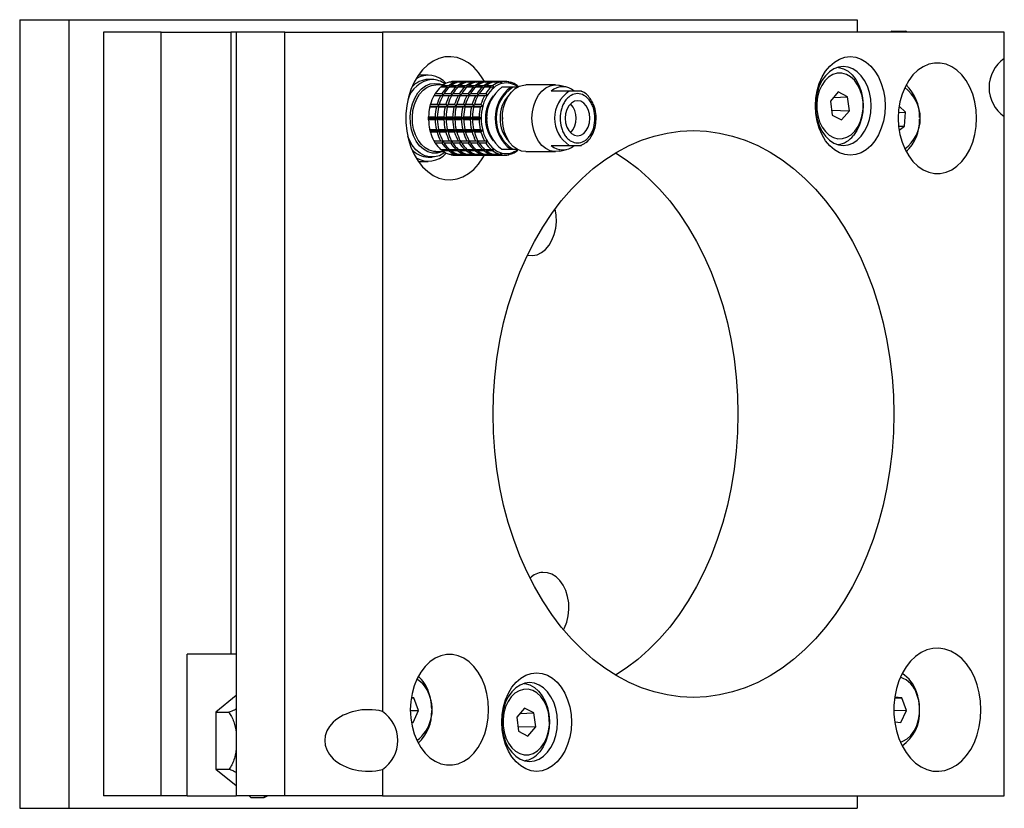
# Model space of a CAD drawing. Header units: inches. Extents: x 1.7 to 20.3, y 0.7 to 16.7.
# Tile 10 of 11: x 8.7 to 13.7, y 12.7 to 16.7. Entities that reach past the tile are written whole.
import ezdxf

# ---------------------------------------------------------------- set-up
doc = ezdxf.new("R2010")
doc.units = ezdxf.units.IN
doc.header["$MEASUREMENT"] = 0

msp = doc.modelspace()

# ---------------------------------------------------------------- linework, layer by layer
at = {"color": 7, "linetype": 'Continuous', "lineweight": 25}
for p, q in [((8.681, 16.658), (8.681, 12.658)), ((8.681, 16.658), (8.9299, 16.658)), ((8.9299, 16.658), (8.9299, 12.658)), ((8.9299, 16.658), (12.9293, 16.658)), ((12.9293, 16.658), (12.9293, 16.5955)), ((9.1065, 16.5955), (9.1065, 12.7205)), ((9.3978, 16.5955), (9.1065, 16.5955)), ((9.3978, 12.7205), (9.3978, 16.5955)), ((9.3978, 16.5955), (9.7514, 16.5955)), ((9.7514, 16.5955), (9.7514, 13.439)), ((9.779, 16.5955), (9.7514, 16.5955)), ((9.779, 16.5955), (9.779, 12.7205)), ((10.0265, 16.5955), (9.779, 16.5955)), ((10.0265, 12.7205), (10.0265, 16.5955)), ((10.0265, 16.5955), (10.5214, 16.5955)), ((10.5214, 16.5955), (10.5214, 13.1497)), ((13.6751, 16.5955), (10.5214, 16.5955)), ((13.106, 16.6), (13.0982, 16.5955)), ((13.106, 16.6), (13.1732, 16.6)), ((13.1732, 16.6), (13.1727, 16.5955)), ((13.1819, 16.5955), (13.1732, 16.6)), ((13.6751, 16.4617), (13.6751, 16.5955)), ((13.6751, 16.1663), (13.6751, 16.4617)), ((10.7532, 16.3767), (10.703, 16.3767)), ((10.7727, 16.3548), (10.7532, 16.3548)), ((10.892, 16.3406), (10.8586, 16.3406)), ((10.8663, 16.3406), (10.8693, 16.3433)), ((10.8693, 16.3433), (10.9027, 16.3433)), ((10.9203, 16.345), (10.8869, 16.345)), ((10.8975, 16.3377), (10.892, 16.3406)), ((10.9027, 16.3433), (10.9031, 16.3406)), ((10.9365, 16.3406), (10.9031, 16.3406)), ((10.9109, 16.3406), (10.9138, 16.3433)), ((10.9138, 16.3433), (10.9473, 16.3433)), ((10.9648, 16.345), (10.9314, 16.345)), ((10.942, 16.3377), (10.9365, 16.3406)), ((10.9473, 16.3433), (10.9476, 16.3406)), ((10.9811, 16.3406), (10.9477, 16.3406)), ((10.9554, 16.3406), (10.9584, 16.3433)), ((10.9584, 16.3433), (10.9918, 16.3433)), ((11.0094, 16.345), (10.976, 16.345)), ((10.9866, 16.3377), (10.9811, 16.3406)), ((10.9918, 16.3433), (10.9922, 16.3406)), ((11.0256, 16.3406), (10.9922, 16.3406)), ((10.9999, 16.3406), (11.0029, 16.3433)), ((11.0029, 16.3433), (11.0364, 16.3433)), ((11.0539, 16.345), (11.0205, 16.345)), ((11.0311, 16.3377), (11.0256, 16.3406)), ((11.0364, 16.3433), (11.0367, 16.3406)), ((11.0702, 16.3406), (11.0368, 16.3406)), ((11.0445, 16.3406), (11.0475, 16.3433)), ((11.0475, 16.3433), (11.0809, 16.3433)), ((11.0985, 16.345), (11.0651, 16.345)), ((11.0757, 16.3377), (11.0702, 16.3406)), ((11.0809, 16.3433), (11.0813, 16.3406)), ((11.1147, 16.3406), (11.0813, 16.3406)), ((11.089, 16.3406), (11.092, 16.3433)), ((11.092, 16.3433), (11.1255, 16.3433)), ((11.143, 16.345), (11.1096, 16.345)), ((11.1266, 16.3344), (11.1147, 16.3406)), ((11.1255, 16.3433), (11.1266, 16.3344)), ((11.1706, 16.3344), (11.1606, 16.3433)), ((11.1636, 16.3406), (11.1713, 16.3406)), ((11.1713, 16.3406), (11.1706, 16.3344)), ((10.7843, 16.2731), (10.7892, 16.284)), ((10.7892, 16.284), (10.8226, 16.284)), ((10.8307, 16.3273), (10.7922, 16.3273)), ((10.8495, 16.3159), (10.8161, 16.3159)), ((10.82, 16.3159), (10.8255, 16.3236)), ((10.8226, 16.284), (10.8288, 16.2731)), ((10.8255, 16.3236), (10.859, 16.3236)), ((10.8288, 16.2731), (10.8337, 16.284)), ((10.8337, 16.284), (10.8671, 16.284)), ((10.8589, 16.3139), (10.8495, 16.3159)), ((10.859, 16.3236), (10.8616, 16.3159)), ((10.8941, 16.3159), (10.8606, 16.3159)), ((10.8646, 16.3159), (10.8701, 16.3236)), ((10.8671, 16.284), (10.8734, 16.2731)), ((10.8701, 16.3236), (10.9035, 16.3236)), ((10.8734, 16.2731), (10.8783, 16.284)), ((10.8783, 16.284), (10.9117, 16.284)), ((10.9035, 16.3139), (10.8941, 16.3159)), ((10.9035, 16.3236), (10.9061, 16.316)), ((10.9386, 16.3159), (10.9052, 16.3159)), ((10.9091, 16.3159), (10.9146, 16.3236)), ((10.9117, 16.284), (10.9179, 16.2731)), ((10.9146, 16.3236), (10.948, 16.3236)), ((10.9179, 16.2731), (10.9228, 16.284)), ((10.9228, 16.284), (10.9562, 16.284)), ((10.9481, 16.3139), (10.9386, 16.3159)), ((10.948, 16.3236), (10.9506, 16.316)), ((10.9832, 16.3159), (10.9497, 16.3159)), ((10.9536, 16.3159), (10.9592, 16.3236)), ((10.9562, 16.284), (10.9625, 16.2731)), ((10.9592, 16.3236), (10.9926, 16.3236)), ((10.9625, 16.2731), (10.9674, 16.284)), ((10.9674, 16.284), (11.0008, 16.284)), ((10.9927, 16.3139), (10.9832, 16.3159)), ((10.9926, 16.3236), (10.9952, 16.316)), ((11.0277, 16.3159), (10.9943, 16.3159)), ((10.9982, 16.3159), (11.0037, 16.3236)), ((11.0008, 16.284), (11.007, 16.2731)), ((11.0037, 16.3236), (11.0371, 16.3236)), ((11.007, 16.2731), (11.0119, 16.284)), ((11.0119, 16.284), (11.0453, 16.284)), ((11.0372, 16.3139), (11.0277, 16.3159)), ((11.0371, 16.3236), (11.0397, 16.316)), ((11.0722, 16.3159), (11.0388, 16.3159)), ((11.0427, 16.3159), (11.0483, 16.3236)), ((11.0453, 16.284), (11.0516, 16.2731)), ((11.0483, 16.3236), (11.0817, 16.3236)), ((11.0853, 16.3131), (11.0722, 16.3159)), ((11.0817, 16.3236), (11.0853, 16.3131)), ((11.1715, 16.3155), (11.1269, 16.3155)), ((11.1826, 16.3155), (11.1715, 16.3155)), ((11.2049, 16.3155), (11.1826, 16.3155)), ((11.2102, 16.3155), (11.2044, 16.3236)), ((11.3992, 16.3273), (11.2488, 16.3273)), ((11.4486, 16.2958), (11.3775, 16.2958)), ((11.4553, 16.3157), (11.4203, 16.3246)), ((11.4565, 16.2958), (11.4486, 16.2958)), ((11.4685, 16.2958), (11.4565, 16.2958)), ((11.5295, 16.2958), (11.5334, 16.2939)), ((12.8322, 16.2915), (12.7932, 16.245)), ((12.8802, 16.267), (12.8322, 16.2915)), ((10.7822, 16.2722), (10.7843, 16.2731)), ((10.8156, 16.2722), (10.7822, 16.2722)), ((10.7843, 16.2731), (10.8288, 16.2731)), ((10.8288, 16.2731), (10.8156, 16.2722)), ((10.8267, 16.2722), (10.8288, 16.2731)), ((10.8601, 16.2722), (10.8267, 16.2722)), ((10.8288, 16.2731), (10.8734, 16.2731)), ((10.8734, 16.2731), (10.8601, 16.2722)), ((10.8713, 16.2722), (10.8734, 16.2731)), ((10.9047, 16.2722), (10.8713, 16.2722)), ((10.8734, 16.2731), (10.9179, 16.2731)), ((10.9179, 16.2731), (10.9047, 16.2722)), ((10.9158, 16.2722), (10.9179, 16.2731)), ((10.9492, 16.2722), (10.9158, 16.2722)), ((10.9179, 16.2731), (10.9625, 16.2731)), ((10.9625, 16.2731), (10.9492, 16.2722)), ((10.9604, 16.2722), (10.9625, 16.2731)), ((10.9938, 16.2722), (10.9604, 16.2722)), ((10.9625, 16.2731), (11.007, 16.2731)), ((11.007, 16.2731), (10.9938, 16.2722)), ((11.0049, 16.2722), (11.007, 16.2731)), ((11.0383, 16.2722), (11.0049, 16.2722)), ((11.007, 16.2731), (11.0516, 16.2731)), ((11.0516, 16.2731), (11.0383, 16.2722)), ((12.7932, 16.245), (12.8021, 16.1739)), ((12.8084, 16.2632), (12.8802, 16.267)), ((12.8891, 16.196), (12.8802, 16.267)), ((10.7609, 16.2146), (10.7623, 16.2192)), ((10.7943, 16.2146), (10.7609, 16.2146)), ((10.7623, 16.2192), (10.7646, 16.2291)), ((10.7623, 16.2192), (10.8068, 16.2192)), ((10.7646, 16.2291), (10.798, 16.2291)), ((10.8068, 16.2192), (10.7943, 16.2146)), ((10.798, 16.2291), (10.8068, 16.2192)), ((10.8054, 16.2146), (10.8068, 16.2192)), ((10.8388, 16.2146), (10.8054, 16.2146)), ((10.8068, 16.2192), (10.8091, 16.2291)), ((10.8068, 16.2192), (10.8514, 16.2192)), ((10.8091, 16.2291), (10.8426, 16.2291)), ((10.8514, 16.2192), (10.8388, 16.2146)), ((10.8426, 16.2291), (10.8514, 16.2192)), ((10.85, 16.2146), (10.8514, 16.2192)), ((10.8834, 16.2146), (10.85, 16.2146)), ((10.8514, 16.2192), (10.8537, 16.2291)), ((10.8514, 16.2192), (10.8959, 16.2192)), ((10.8537, 16.2291), (10.8871, 16.2291)), ((10.8959, 16.2192), (10.8834, 16.2146)), ((10.8871, 16.2291), (10.8959, 16.2192)), ((10.8945, 16.2146), (10.8959, 16.2192)), ((10.9279, 16.2146), (10.8945, 16.2146)), ((10.8959, 16.2192), (10.8982, 16.2291)), ((10.8959, 16.2192), (10.9405, 16.2192)), ((10.8982, 16.2291), (10.9317, 16.2291)), ((10.9405, 16.2192), (10.9279, 16.2146)), ((10.9317, 16.2291), (10.9405, 16.2192)), ((10.9391, 16.2146), (10.9405, 16.2192)), ((10.9725, 16.2146), (10.9391, 16.2146)), ((10.9405, 16.2192), (10.9428, 16.2291)), ((10.9405, 16.2192), (10.985, 16.2192)), ((10.9428, 16.2291), (10.9762, 16.2291)), ((10.985, 16.2192), (10.9725, 16.2146)), ((10.9762, 16.2291), (10.985, 16.2192)), ((10.9836, 16.2146), (10.985, 16.2192)), ((11.017, 16.2146), (10.9836, 16.2146)), ((10.985, 16.2192), (10.9873, 16.2291)), ((10.985, 16.2192), (11.0296, 16.2192)), ((10.9873, 16.2291), (11.0208, 16.2291)), ((11.0296, 16.2192), (11.017, 16.2146)), ((11.0208, 16.2291), (11.0296, 16.2192)), ((12.799, 16.1984), (12.8891, 16.196)), ((12.8501, 16.1494), (12.8891, 16.196)), ((13.1382, 16.188), (13.1735, 16.1893)), ((13.1735, 16.1893), (13.1419, 16.2197)), ((13.1696, 16.1173), (13.1735, 16.1893)), ((10.7547, 16.158), (10.7548, 16.1657)), ((10.7547, 16.1625), (10.7547, 16.1624)), ((10.7547, 16.1624), (10.7547, 16.158)), ((10.7548, 16.1503), (10.7547, 16.158)), ((10.7547, 16.158), (10.7992, 16.158)), ((10.7547, 16.158), (10.7547, 16.1536)), ((10.7547, 16.1536), (10.7547, 16.1535)), ((10.7548, 16.1657), (10.7882, 16.1657)), ((10.7882, 16.1503), (10.7548, 16.1503)), ((10.7882, 16.1657), (10.7992, 16.158)), ((10.7992, 16.158), (10.7882, 16.1503)), ((10.7992, 16.158), (10.7993, 16.1657)), ((10.7992, 16.1625), (10.7992, 16.1624)), ((10.7992, 16.158), (10.7992, 16.1624)), ((10.7993, 16.1503), (10.7992, 16.158)), ((10.7992, 16.158), (10.8437, 16.158)), ((10.7992, 16.1536), (10.7992, 16.158)), ((10.7992, 16.1536), (10.7992, 16.1535)), ((10.7993, 16.1657), (10.8327, 16.1657)), ((10.8327, 16.1503), (10.7993, 16.1503)), ((10.8327, 16.1657), (10.8437, 16.158)), ((10.8437, 16.158), (10.8327, 16.1503)), ((10.8437, 16.158), (10.8439, 16.1657)), ((10.8437, 16.158), (10.8438, 16.1624)), ((10.8439, 16.1503), (10.8437, 16.158)), ((10.8437, 16.158), (10.8883, 16.158)), ((10.8438, 16.1536), (10.8437, 16.158)), ((10.8438, 16.1625), (10.8438, 16.1624)), ((10.8438, 16.1536), (10.8438, 16.1535)), ((10.8439, 16.1657), (10.8773, 16.1657)), ((10.8773, 16.1503), (10.8439, 16.1503)), ((10.8773, 16.1657), (10.8883, 16.158)), ((10.8883, 16.158), (10.8773, 16.1503)), ((10.8883, 16.158), (10.8884, 16.1657)), ((10.8883, 16.1625), (10.8883, 16.1624)), ((10.8883, 16.158), (10.8883, 16.1624)), ((10.8884, 16.1503), (10.8883, 16.158)), ((10.8883, 16.158), (10.9328, 16.158)), ((10.8883, 16.1536), (10.8883, 16.158)), ((10.8883, 16.1536), (10.8883, 16.1535)), ((10.8884, 16.1657), (10.9218, 16.1657)), ((10.9218, 16.1503), (10.8884, 16.1503)), ((10.9218, 16.1657), (10.9328, 16.158)), ((10.9328, 16.158), (10.9218, 16.1503)), ((10.9328, 16.158), (10.933, 16.1657)), ((10.9328, 16.158), (10.9329, 16.1624)), ((10.933, 16.1503), (10.9328, 16.158)), ((10.9328, 16.158), (10.9774, 16.158)), ((10.9329, 16.1536), (10.9328, 16.158)), ((10.9329, 16.1625), (10.9329, 16.1624)), ((10.9329, 16.1536), (10.9329, 16.1535)), ((10.933, 16.1657), (10.9664, 16.1657)), ((10.9664, 16.1503), (10.933, 16.1503)), ((10.9664, 16.1657), (10.9774, 16.158)), ((10.9774, 16.158), (10.9664, 16.1503)), ((10.9774, 16.158), (10.9775, 16.1657)), ((10.9774, 16.1625), (10.9774, 16.1624)), ((10.9774, 16.158), (10.9774, 16.1624)), ((10.9775, 16.1503), (10.9774, 16.158)), ((10.9774, 16.158), (11.0219, 16.158)), ((10.9774, 16.1536), (10.9774, 16.158)), ((10.9774, 16.1536), (10.9774, 16.1535)), ((10.9775, 16.1657), (11.0109, 16.1657)), ((11.0109, 16.1503), (10.9775, 16.1503)), ((11.0109, 16.1657), (11.0219, 16.158)), ((11.0219, 16.158), (11.0109, 16.1503)), ((11.0512, 16.1621), (11.0512, 16.162)), ((11.0512, 16.162), (11.0512, 16.1539)), ((11.0512, 16.1539), (11.0512, 16.1538)), ((11.1292, 16.1621), (11.1292, 16.162)), ((11.1292, 16.1539), (11.1292, 16.1538)), ((12.8021, 16.1739), (12.8501, 16.1494)), ((13.2454, 16.1621), (13.2454, 16.1628)), ((13.2454, 16.1531), (13.2454, 16.1539)), ((13.6751, 12.7205), (13.6751, 16.1663)), ((10.7609, 16.1013), (10.7943, 16.1013)), ((10.7623, 16.0967), (10.7609, 16.1013)), ((10.7623, 16.0967), (10.8068, 16.0967)), ((10.7646, 16.0868), (10.7623, 16.0967)), ((10.798, 16.0868), (10.7646, 16.0868)), ((10.7943, 16.1013), (10.8068, 16.0967)), ((10.8068, 16.0967), (10.798, 16.0868)), ((10.8054, 16.1013), (10.8388, 16.1013)), ((10.8068, 16.0967), (10.8054, 16.1013)), ((10.8068, 16.0967), (10.8514, 16.0967)), ((10.8091, 16.0868), (10.8068, 16.0967)), ((10.8426, 16.0868), (10.8091, 16.0868)), ((10.8388, 16.1013), (10.8514, 16.0967)), ((10.8514, 16.0967), (10.8426, 16.0868)), ((10.85, 16.1013), (10.8834, 16.1013)), ((10.8514, 16.0967), (10.85, 16.1013)), ((10.8514, 16.0967), (10.8959, 16.0967)), ((10.8537, 16.0868), (10.8514, 16.0967)), ((10.8871, 16.0868), (10.8537, 16.0868)), ((10.8834, 16.1013), (10.8959, 16.0967)), ((10.8959, 16.0967), (10.8871, 16.0868)), ((10.8945, 16.1013), (10.9279, 16.1013)), ((10.8959, 16.0967), (10.8945, 16.1013)), ((10.8959, 16.0967), (10.9405, 16.0967)), ((10.8982, 16.0868), (10.8959, 16.0967)), ((10.9317, 16.0868), (10.8982, 16.0868)), ((10.9279, 16.1013), (10.9405, 16.0967)), ((10.9405, 16.0967), (10.9317, 16.0868)), ((10.9391, 16.1013), (10.9725, 16.1013)), ((10.9405, 16.0967), (10.9391, 16.1013)), ((10.9405, 16.0967), (10.985, 16.0967)), ((10.9428, 16.0868), (10.9405, 16.0967)), ((10.9762, 16.0868), (10.9428, 16.0868)), ((10.9725, 16.1013), (10.985, 16.0967)), ((10.985, 16.0967), (10.9762, 16.0868)), ((10.9836, 16.1013), (11.017, 16.1013)), ((10.985, 16.0967), (10.9836, 16.1013)), ((10.985, 16.0967), (11.0296, 16.0967)), ((10.9873, 16.0868), (10.985, 16.0967)), ((11.0208, 16.0868), (10.9873, 16.0868)), ((11.017, 16.1013), (11.0296, 16.0967)), ((11.0296, 16.0967), (11.0208, 16.0868)), ((13.139, 16.1187), (13.1696, 16.1173)), ((13.1416, 16.0982), (13.1696, 16.1173)), ((10.7822, 16.0438), (10.8156, 16.0438)), ((10.7843, 16.0428), (10.7822, 16.0438)), ((10.7843, 16.0428), (10.8288, 16.0428)), ((10.7892, 16.032), (10.7843, 16.0428)), ((10.8226, 16.032), (10.7892, 16.032)), ((10.8156, 16.0438), (10.8288, 16.0428)), ((10.8288, 16.0428), (10.8226, 16.032)), ((10.8267, 16.0438), (10.8601, 16.0438)), ((10.8288, 16.0428), (10.8267, 16.0438)), ((10.8288, 16.0428), (10.8734, 16.0428)), ((10.8337, 16.032), (10.8288, 16.0428)), ((10.8671, 16.032), (10.8337, 16.032)), ((10.8601, 16.0438), (10.8734, 16.0428)), ((10.8734, 16.0428), (10.8671, 16.032)), ((10.8713, 16.0438), (10.9047, 16.0438)), ((10.8734, 16.0428), (10.8713, 16.0438)), ((10.8734, 16.0428), (10.9179, 16.0428)), ((10.8783, 16.032), (10.8734, 16.0428)), ((10.9117, 16.032), (10.8783, 16.032)), ((10.9047, 16.0438), (10.9179, 16.0428)), ((10.9179, 16.0428), (10.9117, 16.032)), ((10.9158, 16.0438), (10.9492, 16.0438)), ((10.9179, 16.0428), (10.9158, 16.0438)), ((10.9179, 16.0428), (10.9625, 16.0428)), ((10.9228, 16.032), (10.9179, 16.0428)), ((10.9562, 16.032), (10.9228, 16.032)), ((10.9492, 16.0438), (10.9625, 16.0428)), ((10.9625, 16.0428), (10.9562, 16.032)), ((10.9604, 16.0438), (10.9938, 16.0438)), ((10.9625, 16.0428), (10.9604, 16.0438)), ((10.9625, 16.0428), (11.007, 16.0428)), ((10.9674, 16.032), (10.9625, 16.0428)), ((11.0008, 16.032), (10.9674, 16.032)), ((10.9938, 16.0438), (11.007, 16.0428)), ((11.007, 16.0428), (11.0008, 16.032)), ((11.0049, 16.0438), (11.0383, 16.0438)), ((11.007, 16.0428), (11.0049, 16.0438)), ((11.007, 16.0428), (11.0516, 16.0428)), ((11.0119, 16.032), (11.007, 16.0428)), ((11.0453, 16.032), (11.0119, 16.032)), ((11.0383, 16.0438), (11.0516, 16.0428)), ((11.0516, 16.0428), (11.0453, 16.032)), ((10.7922, 15.9887), (10.8307, 15.9887)), ((10.8161, 16), (10.8495, 16)), ((10.8255, 15.9923), (10.82, 16)), ((10.859, 15.9923), (10.8255, 15.9923)), ((10.8495, 16), (10.8589, 16.0021)), ((10.8616, 16), (10.859, 15.9923)), ((10.8606, 16), (10.8941, 16)), ((10.8701, 15.9923), (10.8646, 16)), ((10.9035, 15.9923), (10.8701, 15.9923)), ((10.8941, 16), (10.9035, 16.0021)), ((10.9061, 16), (10.9035, 15.9923)), ((10.9052, 16), (10.9386, 16)), ((10.9146, 15.9923), (10.9091, 16)), ((10.948, 15.9923), (10.9146, 15.9923)), ((10.9386, 16), (10.9481, 16.0021)), ((10.9506, 16), (10.948, 15.9923)), ((10.9497, 16), (10.9832, 16)), ((10.9592, 15.9923), (10.9536, 16)), ((10.9926, 15.9923), (10.9592, 15.9923)), ((10.9832, 16), (10.9927, 16.0021)), ((10.9952, 16), (10.9926, 15.9923)), ((10.9943, 16), (11.0277, 16)), ((11.0037, 15.9923), (10.9982, 16)), ((11.0371, 15.9923), (11.0037, 15.9923)), ((11.0277, 16), (11.0372, 16.0021)), ((11.0397, 16), (11.0371, 15.9923)), ((11.0388, 16), (11.0722, 16)), ((11.0483, 15.9923), (11.0427, 16)), ((11.0817, 15.9923), (11.0483, 15.9923)), ((11.0722, 16), (11.0853, 16.0028)), ((11.0853, 16.0028), (11.0817, 15.9923)), ((11.1147, 15.9753), (11.1266, 15.9816)), ((11.1266, 15.9816), (11.1255, 15.9726)), ((11.1269, 16.0005), (11.1715, 16.0005)), ((11.1606, 15.9726), (11.1706, 15.9816)), ((11.1706, 15.9816), (11.1713, 15.9753)), ((11.1715, 16.0005), (11.1826, 16.0005)), ((11.1826, 16.0005), (11.2049, 16.0005)), ((11.2044, 15.9923), (11.2094, 15.9994)), ((11.2488, 15.9887), (11.3992, 15.9887)), ((11.3775, 16.0202), (11.4486, 16.0202)), ((11.4203, 15.9913), (11.4553, 16.0002)), ((11.4486, 16.0202), (11.4565, 16.0202)), ((11.4565, 16.0202), (11.4685, 16.0202)), ((11.5289, 16.0219), (11.5457, 16.0306)), ((10.703, 15.9392), (10.7532, 15.9392)), ((10.7532, 15.9611), (10.7727, 15.9611)), ((10.8586, 15.9753), (10.892, 15.9753)), ((10.8693, 15.9726), (10.8663, 15.9753)), ((10.9027, 15.9726), (10.8693, 15.9726)), ((10.8869, 15.971), (10.9203, 15.971)), ((10.892, 15.9753), (10.8975, 15.9782)), ((10.9031, 15.9753), (10.9027, 15.9726)), ((10.9031, 15.9753), (10.9365, 15.9753)), ((10.9138, 15.9726), (10.9109, 15.9753)), ((10.9473, 15.9726), (10.9138, 15.9726)), ((10.9314, 15.971), (10.9648, 15.971)), ((10.9365, 15.9753), (10.942, 15.9782)), ((10.9476, 15.9753), (10.9473, 15.9726)), ((10.9477, 15.9753), (10.9811, 15.9753)), ((10.9584, 15.9726), (10.9554, 15.9753)), ((10.9918, 15.9726), (10.9584, 15.9726)), ((10.976, 15.971), (11.0094, 15.971)), ((10.9811, 15.9753), (10.9866, 15.9782)), ((10.9922, 15.9753), (10.9918, 15.9726)), ((10.9922, 15.9753), (11.0256, 15.9753)), ((11.0029, 15.9726), (10.9999, 15.9753)), ((11.0364, 15.9726), (11.0029, 15.9726)), ((11.0205, 15.971), (11.0539, 15.971)), ((11.0256, 15.9753), (11.0311, 15.9782)), ((11.0367, 15.9753), (11.0364, 15.9726)), ((11.0368, 15.9753), (11.0702, 15.9753)), ((11.0475, 15.9726), (11.0445, 15.9753)), ((11.0809, 15.9726), (11.0475, 15.9726)), ((11.0651, 15.971), (11.0985, 15.971)), ((11.0702, 15.9753), (11.0757, 15.9782)), ((11.0813, 15.9753), (11.0809, 15.9726)), ((11.0813, 15.9753), (11.1147, 15.9753)), ((11.092, 15.9726), (11.089, 15.9753)), ((11.1255, 15.9726), (11.092, 15.9726)), ((11.1096, 15.971), (11.143, 15.971)), ((11.1713, 15.9753), (11.1636, 15.9753)), ((9.5308, 12.7205), (9.5308, 13.439)), ((9.7514, 13.439), (9.5308, 13.439)), ((9.779, 13.439), (9.7514, 13.439)), ((9.779, 13.2308), (9.6752, 13.145)), ((10.6667, 13.2178), (10.6804, 13.2188)), ((10.6804, 13.2188), (10.667, 13.2197)), ((10.704, 13.1548), (10.6804, 13.2188)), ((13.1186, 13.2163), (13.1549, 13.2188)), ((13.1549, 13.2188), (13.1193, 13.2211)), ((13.1785, 13.1548), (13.1549, 13.2188)), ((9.6752, 13.145), (9.6763, 12.8563)), ((9.6752, 13.145), (9.7424, 13.145)), ((10.6622, 13.1549), (10.704, 13.1548)), ((10.6765, 13.0939), (10.704, 13.1548)), ((10.7709, 13.1621), (10.7709, 13.1628)), ((10.7709, 13.1531), (10.7709, 13.1539)), ((11.2412, 13.1665), (11.2022, 13.12)), ((11.2174, 13.1382), (11.2892, 13.142)), ((11.2892, 13.142), (11.2412, 13.1665)), ((11.2982, 13.071), (11.2892, 13.142)), ((13.1148, 13.155), (13.1785, 13.1548)), ((13.151, 13.0939), (13.1785, 13.1548)), ((13.2454, 13.1621), (13.2454, 13.1628)), ((13.2454, 13.1531), (13.2454, 13.1539)), ((10.6673, 13.0946), (10.6765, 13.0939)), ((10.6673, 13.0945), (10.6765, 13.0939)), ((11.2022, 13.12), (11.2111, 13.0489)), ((13.1191, 13.0963), (13.151, 13.0939)), ((13.1191, 13.0959), (13.151, 13.0939)), ((11.2081, 13.0734), (11.2982, 13.071)), ((11.2111, 13.0489), (11.2591, 13.0244)), ((11.2591, 13.0244), (11.2982, 13.071)), ((9.6763, 12.8563), (9.7435, 12.8563)), ((9.6763, 12.8563), (9.779, 12.7735)), ((10.5214, 12.8543), (10.5214, 12.7205)), ((9.3978, 12.7205), (9.1065, 12.7205)), ((9.5308, 12.7205), (9.3978, 12.7205)), ((9.5308, 12.7205), (9.779, 12.7205)), ((10.0265, 12.7205), (9.779, 12.7205)), ((9.8447, 12.7205), (9.8536, 12.7133)), ((9.8536, 12.7133), (9.9208, 12.7133)), ((9.9209, 12.7205), (9.9208, 12.7133)), ((9.9208, 12.7133), (9.9382, 12.7205)), ((10.5214, 12.7205), (10.0265, 12.7205)), ((10.5214, 12.7205), (13.6751, 12.7205)), ((12.9293, 12.7205), (12.9293, 12.658)), ((8.681, 12.658), (8.9299, 12.658)), ((8.9299, 12.658), (12.9293, 12.658))]:
    msp.add_line(p, q, dxfattribs=at)
at = {"color": 7, "linetype": 'Continuous', "lineweight": 25, "flags": 128}
for points in [[(11.0379, 16.345), (11.0301, 16.3588), (11.0087, 16.3902), (10.9844, 16.417), (10.9577, 16.4388), (10.9291, 16.4552), (10.8992, 16.4657), (10.8686, 16.4703), (10.8378, 16.4688), (10.8074, 16.4612), (10.7781, 16.4477), (10.7504, 16.4286), (10.7248, 16.4042), (10.7019, 16.3751), (10.6821, 16.3417), (10.6657, 16.3047), (10.6532, 16.2649), (10.6447, 16.2229), (10.6404, 16.1798), (10.6404, 16.1362), (10.6447, 16.093), (10.6532, 16.0511), (10.6657, 16.0113), (10.6821, 15.9743), (10.7019, 15.9409), (10.7248, 15.9117), (10.7504, 15.8873), (10.7781, 15.8682), (10.8074, 15.8548), (10.8378, 15.8472), (10.8686, 15.8457), (10.8992, 15.8502), (10.9291, 15.8608), (10.9577, 15.8771), (10.9844, 15.8989), (11.0087, 15.9257), (11.0301, 15.9571), (11.0379, 15.971)], [(13.0706, 16.2205), (13.0684, 16.1814), (13.0619, 16.1432), (13.0513, 16.107), (13.0368, 16.0735), (13.0188, 16.0437), (12.9977, 16.0182), (12.974, 15.9977), (12.9484, 15.9827), (12.9214, 15.9736), (12.8938, 15.9705), (12.8661, 15.9736), (12.8392, 15.9827), (12.8135, 15.9977), (12.7899, 16.0182), (12.7688, 16.0437), (12.7508, 16.0735), (12.7363, 16.107), (12.7257, 16.1432), (12.7192, 16.1814), (12.717, 16.2205), (12.7192, 16.2596), (12.7257, 16.2977), (12.7363, 16.334), (12.7508, 16.3674), (12.7688, 16.3973), (12.7899, 16.4227), (12.8135, 16.4432), (12.8392, 16.4582), (12.8661, 16.4674), (12.8938, 16.4705), (12.9214, 16.4674), (12.9484, 16.4582), (12.974, 16.4432), (12.9977, 16.4227), (13.0188, 16.3973), (13.0368, 16.3674), (13.0513, 16.334), (13.0619, 16.2977), (13.0684, 16.2596), (13.0706, 16.2205)], [(13.5344, 16.158), (13.5322, 16.1999), (13.5256, 16.2408), (13.5147, 16.2799), (13.4999, 16.3163), (13.4814, 16.3491), (13.4596, 16.3777), (13.4351, 16.4013), (13.4083, 16.4195), (13.3799, 16.4319), (13.3506, 16.4382), (13.3209, 16.4382), (13.2915, 16.4319), (13.2631, 16.4195), (13.2364, 16.4013), (13.2118, 16.3777), (13.1901, 16.3491), (13.1716, 16.3163), (13.1567, 16.2799), (13.1459, 16.2408), (13.1392, 16.1999), (13.137, 16.158), (13.1392, 16.1161), (13.1459, 16.0751), (13.1567, 16.0361), (13.1716, 15.9997), (13.1901, 15.9668), (13.2118, 15.9383), (13.2364, 15.9146), (13.2631, 15.8964), (13.2915, 15.884), (13.3209, 15.8778), (13.3506, 15.8778), (13.3799, 15.884), (13.4083, 15.8964), (13.4351, 15.9146), (13.4596, 15.9383), (13.4814, 15.9668), (13.4999, 15.9997), (13.5147, 16.0361), (13.5256, 16.0751), (13.5322, 16.1161), (13.5344, 16.158)], [(12.9998, 16.2205), (12.9977, 16.2552), (12.9913, 16.2889), (12.9809, 16.3205), (12.9668, 16.349), (12.9493, 16.3737), (12.9291, 16.3937), (12.9068, 16.4084), (12.883, 16.4174), (12.8584, 16.4205), (12.8339, 16.4174), (12.8101, 16.4084), (12.7877, 16.3937), (12.7675, 16.3737), (12.7501, 16.349), (12.736, 16.3205), (12.7255, 16.2889), (12.7192, 16.2552), (12.717, 16.2205), (12.7192, 16.1857), (12.7255, 16.1521), (12.736, 16.1205), (12.7501, 16.0919), (12.7675, 16.0673), (12.7877, 16.0473), (12.8101, 16.0325), (12.8339, 16.0235), (12.8584, 16.0205), (12.883, 16.0235), (12.9068, 16.0325), (12.9291, 16.0473), (12.9493, 16.0673), (12.9668, 16.0919), (12.9809, 16.1205), (12.9913, 16.1521), (12.9977, 16.1857), (12.9998, 16.2205)], [(12.9172, 16.0929), (12.9333, 16.1164), (12.9459, 16.1438), (12.9545, 16.1742), (12.9587, 16.2063), (12.9584, 16.2391), (12.9536, 16.271), (12.9444, 16.3011), (12.9313, 16.328), (12.9148, 16.3509), (12.8954, 16.3687), (12.8739, 16.3808), (12.8511, 16.3867), (12.828, 16.3863), (12.8054, 16.3795), (12.7841, 16.3666), (12.7651, 16.348), (12.749, 16.3246), (12.7364, 16.2971), (12.7278, 16.2668), (12.7236, 16.2346), (12.7239, 16.2019), (12.7287, 16.1699), (12.7379, 16.1399), (12.751, 16.1129), (12.7675, 16.0901), (12.7869, 16.0723), (12.8084, 16.0602), (12.8312, 16.0542), (12.8543, 16.0547), (12.8769, 16.0615), (12.8982, 16.0744), (12.9172, 16.0929)], [(12.8311, 16.4167), (12.8348, 16.4162), (12.8593, 16.4093), (12.8825, 16.3963), (12.9037, 16.3777), (12.9222, 16.354), (12.9374, 16.326), (12.9489, 16.2947), (12.9562, 16.2609), (12.9591, 16.2259), (12.9575, 16.1907), (12.9515, 16.1564), (12.9413, 16.1242), (12.9272, 16.0951), (12.9097, 16.07)], [(10.8236, 15.9887), (10.8219, 15.988), (10.7985, 15.9816), (10.7747, 15.9816), (10.7513, 15.988), (10.7292, 16.0005), (10.7092, 16.0187), (10.692, 16.042), (10.6782, 16.0694), (10.6683, 16.1), (10.6627, 16.1328), (10.6615, 16.1664), (10.6649, 16.1997), (10.6727, 16.2316), (10.6846, 16.2607), (10.7002, 16.2862), (10.7189, 16.307), (10.7401, 16.3224), (10.7629, 16.3319), (10.7866, 16.3351), (10.7866, 16.3351)], [(10.7866, 16.3351), (10.8103, 16.3319), (10.8243, 16.3269)], [(10.7922, 15.9887), (10.7808, 15.9894), (10.7585, 15.9955), (10.7374, 16.0075), (10.7182, 16.0249), (10.7017, 16.0471), (10.6885, 16.0733), (10.6791, 16.1026), (10.6737, 16.1339), (10.6726, 16.166), (10.6759, 16.1979), (10.6833, 16.2283), (10.6947, 16.2562), (10.7096, 16.2805), (10.7275, 16.3004), (10.7477, 16.3151), (10.7695, 16.3242), (10.7922, 16.3273), (10.7922, 16.3273)], [(11.2488, 15.9887), (11.2262, 15.9917), (11.2043, 16.0008), (11.1841, 16.0156), (11.1662, 16.0355), (11.1513, 16.0598), (11.14, 16.0876), (11.1325, 16.1181), (11.1293, 16.1499), (11.1304, 16.1821), (11.1357, 16.2133), (11.1452, 16.2426), (11.1584, 16.2688), (11.1748, 16.291), (11.194, 16.3084), (11.2151, 16.3204), (11.2374, 16.3265), (11.2488, 16.3273)], [(11.2795, 16.158), (11.2817, 16.19), (11.2881, 16.2209), (11.2985, 16.2495), (11.3126, 16.2748), (11.3298, 16.2959), (11.3495, 16.312), (11.371, 16.3225), (11.3935, 16.3271), (11.4162, 16.3255), (11.4203, 16.3246)], [(11.5106, 16.0691), (11.5268, 16.0721), (11.542, 16.081), (11.555, 16.0951), (11.565, 16.1135), (11.5713, 16.135), (11.5734, 16.158), (11.5713, 16.181), (11.565, 16.2024), (11.555, 16.2208), (11.542, 16.235), (11.5268, 16.2439), (11.5106, 16.2469), (11.4943, 16.2439), (11.4791, 16.235), (11.4661, 16.2208), (11.4561, 16.2024), (11.4498, 16.181), (11.4477, 16.158), (11.4498, 16.135), (11.4561, 16.1135), (11.4661, 16.0951), (11.4791, 16.081), (11.4943, 16.0721), (11.5106, 16.0691)], [(11.1292, 16.162), (11.1291, 16.158), (11.1292, 16.1539)], [(11.4203, 15.9913), (11.4162, 15.9904), (11.3935, 15.9889), (11.371, 15.9935), (11.3495, 16.004), (11.3298, 16.0201), (11.3126, 16.0411), (11.2985, 16.0664), (11.2881, 16.0951), (11.2817, 16.1259), (11.2795, 16.158)], [(11.0818, 14.658), (11.084, 14.752), (11.0905, 14.8456), (11.1014, 14.9384), (11.1165, 15.03), (11.1358, 15.12), (11.1592, 15.2081), (11.1866, 15.2938), (11.218, 15.3767), (11.2531, 15.4566), (11.2919, 15.5331), (11.3341, 15.6058), (11.3795, 15.6744), (11.4281, 15.7387), (11.4795, 15.7984), (11.5336, 15.8532), (11.5901, 15.9029), (11.6487, 15.9472), (11.7093, 15.9861), (11.7716, 16.0192), (11.8352, 16.0465), (11.9, 16.0679), (11.9656, 16.0832), (12.0318, 16.0924), (12.0983, 16.0955), (12.1648, 16.0924), (12.231, 16.0832), (12.2966, 16.0679), (12.3614, 16.0465), (12.425, 16.0192), (12.4873, 15.9861), (12.5479, 15.9472), (12.6065, 15.9029), (12.663, 15.8532), (12.7171, 15.7984), (12.7685, 15.7387), (12.817, 15.6744), (12.8625, 15.6058), (12.9047, 15.5331), (12.9434, 15.4566), (12.9786, 15.3767), (13.0099, 15.2938), (13.0374, 15.2081), (13.0608, 15.12), (13.0801, 15.03), (13.0952, 14.9384), (13.1061, 14.8456), (13.1126, 14.752), (13.1148, 14.658), (13.1126, 14.564), (13.1061, 14.4703), (13.0952, 14.3775), (13.0801, 14.2859), (13.0608, 14.1959), (13.0374, 14.1079), (13.0099, 14.0222), (12.9786, 13.9392), (12.9434, 13.8593), (12.9047, 13.7829), (12.8625, 13.7102), (12.817, 13.6415), (12.7685, 13.5772), (12.7171, 13.5175), (12.663, 13.4627), (12.6065, 13.4131), (12.5479, 13.3687), (12.4873, 13.3299), (12.425, 13.2968), (12.3614, 13.2695), (12.2966, 13.2481), (12.231, 13.2328), (12.1648, 13.2236), (12.0983, 13.2205), (12.0318, 13.2236), (11.9656, 13.2328), (11.9, 13.2481), (11.8352, 13.2695), (11.7716, 13.2968), (11.7093, 13.3299), (11.6487, 13.3687), (11.5901, 13.4131), (11.5336, 13.4627), (11.4795, 13.5175), (11.4281, 13.5772), (11.3795, 13.6415), (11.3341, 13.7102), (11.2919, 13.7829), (11.2531, 13.8593), (11.218, 13.9392), (11.1866, 14.0222), (11.1592, 14.1079), (11.1358, 14.1959), (11.1165, 14.2859), (11.1014, 14.3775), (11.0905, 14.4703), (11.084, 14.564), (11.0818, 14.658)], [(10.8381, 15.9842), (10.8331, 15.9806), (10.8097, 15.9682), (10.7852, 15.9619), (10.7602, 15.9619), (10.7357, 15.9682), (10.7123, 15.9806), (10.6909, 15.9987), (10.6721, 16.0219), (10.6566, 16.0495), (10.6497, 16.066)], [(11.703, 15.9823), (11.7573, 15.9472), (11.816, 15.9029), (11.8725, 15.8532), (11.9265, 15.7984), (11.9779, 15.7387), (12.0265, 15.6744), (12.072, 15.6058), (12.1142, 15.5331), (12.1529, 15.4566), (12.188, 15.3767), (12.2194, 15.2938), (12.2468, 15.2081), (12.2703, 15.12), (12.2896, 15.03), (12.3047, 14.9384), (12.3155, 14.8456), (12.322, 14.752), (12.3242, 14.658), (12.322, 14.564), (12.3155, 14.4703), (12.3047, 14.3775), (12.2896, 14.2859), (12.2703, 14.1959), (12.2468, 14.1079), (12.2194, 14.0222), (12.188, 13.9392), (12.1529, 13.8593), (12.1142, 13.7829), (12.072, 13.7102), (12.0265, 13.6415), (11.9779, 13.5772), (11.9265, 13.5175), (11.8725, 13.4627), (11.816, 13.4131), (11.7573, 13.3687), (11.703, 13.3336)], [(11.2563, 15.4633), (11.2582, 15.4629), (11.2817, 15.4613), (11.3049, 15.4659), (11.3272, 15.4765), (11.3478, 15.4926), (11.3658, 15.5138), (11.3808, 15.5394), (11.3923, 15.5684), (11.3998, 15.5999), (11.403, 15.6328), (11.4019, 15.666), (11.3966, 15.6981)], [(11.4396, 13.5632), (11.4447, 13.573), (11.4561, 13.602), (11.4636, 13.6335), (11.4668, 13.6664), (11.4657, 13.6996), (11.4604, 13.7319), (11.4509, 13.7623), (11.4376, 13.7897), (11.421, 13.8132), (11.4016, 13.832), (11.3801, 13.8455), (11.3573, 13.8531), (11.3338, 13.8546)], [(11.0595, 13.158), (11.0573, 13.1999), (11.0507, 13.2408), (11.0399, 13.2799), (11.025, 13.3163), (11.0065, 13.3491), (10.9847, 13.3777), (10.9602, 13.4013), (10.9334, 13.4195), (10.9051, 13.4319), (10.8757, 13.4382), (10.846, 13.4382), (10.8166, 13.4319), (10.7883, 13.4195), (10.7615, 13.4013), (10.737, 13.3777), (10.7152, 13.3491), (10.6967, 13.3163), (10.6818, 13.2799), (10.671, 13.2408), (10.6644, 13.1999), (10.6622, 13.158), (10.6644, 13.1161), (10.671, 13.0751), (10.6818, 13.0361), (10.6967, 12.9997), (10.7152, 12.9668), (10.737, 12.9383), (10.7615, 12.9146), (10.7883, 12.8964), (10.8166, 12.884), (10.846, 12.8778), (10.8757, 12.8778), (10.9051, 12.884), (10.9334, 12.8964), (10.9602, 12.9146), (10.9847, 12.9383), (11.0065, 12.9668), (11.025, 12.9997), (11.0399, 13.0361), (11.0507, 13.0751), (11.0573, 13.1161), (11.0595, 13.158)], [(13.5567, 13.158), (13.5545, 13.2015), (13.5481, 13.2441), (13.5376, 13.2851), (13.5231, 13.3236), (13.505, 13.3588), (13.4836, 13.3902), (13.4593, 13.417), (13.4326, 13.4388), (13.404, 13.4552), (13.3741, 13.4657), (13.3434, 13.4703), (13.3126, 13.4688), (13.2823, 13.4612), (13.2529, 13.4477), (13.2252, 13.4286), (13.1997, 13.4042), (13.1768, 13.3751), (13.157, 13.3417), (13.1406, 13.3047), (13.1281, 13.2649), (13.1196, 13.2229), (13.1153, 13.1798), (13.1153, 13.1362), (13.1196, 13.093), (13.1281, 13.0511), (13.1406, 13.0113), (13.157, 12.9743), (13.1768, 12.9409), (13.1997, 12.9117), (13.2252, 12.8873), (13.2529, 12.8682), (13.2823, 12.8548), (13.3126, 12.8472), (13.3434, 12.8457), (13.3741, 12.8502), (13.404, 12.8608), (13.4326, 12.8771), (13.4593, 12.8989), (13.4836, 12.9257), (13.505, 12.9571), (13.5231, 12.9924), (13.5376, 13.0309), (13.5481, 13.0718), (13.5545, 13.1145), (13.5567, 13.158)], [(11.4796, 13.0955), (11.4774, 13.0564), (11.4709, 13.0182), (11.4603, 12.982), (11.4458, 12.9485), (11.4278, 12.9187), (11.4067, 12.8932), (11.383, 12.8727), (11.3574, 12.8577), (11.3304, 12.8486), (11.3028, 12.8455), (11.2751, 12.8486), (11.2482, 12.8577), (11.2225, 12.8727), (11.1989, 12.8932), (11.1778, 12.9187), (11.1598, 12.9485), (11.1453, 12.982), (11.1347, 13.0182), (11.1282, 13.0564), (11.126, 13.0955), (11.1282, 13.1346), (11.1347, 13.1727), (11.1453, 13.209), (11.1598, 13.2424), (11.1778, 13.2723), (11.1989, 13.2977), (11.2225, 13.3182), (11.2482, 13.3332), (11.2751, 13.3424), (11.3028, 13.3455), (11.3304, 13.3424), (11.3574, 13.3332), (11.383, 13.3182), (11.4067, 13.2977), (11.4278, 13.2723), (11.4458, 13.2424), (11.4603, 13.209), (11.4709, 13.1727), (11.4774, 13.1346), (11.4796, 13.0955)], [(11.4089, 13.0955), (11.4067, 13.1302), (11.4003, 13.1639), (11.3899, 13.1955), (11.3758, 13.224), (11.3583, 13.2487), (11.3381, 13.2687), (11.3158, 13.2834), (11.292, 13.2924), (11.2674, 13.2955), (11.2429, 13.2924), (11.2191, 13.2834), (11.1967, 13.2687), (11.1765, 13.2487), (11.1591, 13.224), (11.145, 13.1955), (11.1345, 13.1639), (11.1282, 13.1302), (11.126, 13.0955), (11.1282, 13.0607), (11.1345, 13.0271), (11.145, 12.9955), (11.1591, 12.9669), (11.1765, 12.9423), (11.1967, 12.9223), (11.2191, 12.9075), (11.2429, 12.8985), (11.2674, 12.8955), (11.292, 12.8985), (11.3158, 12.9075), (11.3381, 12.9223), (11.3583, 12.9423), (11.3758, 12.9669), (11.3899, 12.9955), (11.4003, 13.0271), (11.4067, 13.0607), (11.4089, 13.0955)], [(11.2401, 13.2917), (11.2438, 13.2912), (11.2683, 13.2843), (11.2915, 13.2713), (11.3127, 13.2527), (11.3312, 13.229), (11.3464, 13.201), (11.3579, 13.1697), (11.3652, 13.1359), (11.3681, 13.1009), (11.3665, 13.0657), (11.3606, 13.0314), (11.3504, 12.9992), (11.3362, 12.9701), (11.3187, 12.945)], [(11.3262, 12.9679), (11.3424, 12.9914), (11.3549, 13.0188), (11.3635, 13.0492), (11.3677, 13.0813), (11.3674, 13.1141), (11.3626, 13.146), (11.3535, 13.1761), (11.3403, 13.203), (11.3238, 13.2259), (11.3044, 13.2437), (11.2829, 13.2558), (11.2601, 13.2617), (11.237, 13.2613), (11.2144, 13.2545), (11.1932, 13.2416), (11.1741, 13.223), (11.158, 13.1996), (11.1454, 13.1721), (11.1368, 13.1418), (11.1326, 13.1096), (11.1329, 13.0769), (11.1377, 13.0449), (11.1469, 13.0149), (11.16, 12.9879), (11.1765, 12.9651), (11.1959, 12.9473), (11.2174, 12.9352), (11.2402, 12.9292), (11.2633, 12.9297), (11.2859, 12.9365), (11.3072, 12.9494), (11.3262, 12.9679)], [(13.1478, 12.9936), (13.1604, 12.9977), (13.1818, 13.0099), (13.2012, 13.0277), (13.2178, 13.0506), (13.2308, 13.0776), (13.24, 13.1076), (13.2447, 13.1396), (13.245, 13.1723), (13.2408, 13.2045), (13.2322, 13.2349)]]:
    msp.add_lwpolyline(points, dxfattribs=at)
at = {"color": 7, "linetype": 'Continuous', "lineweight": 25}
for centre, radius, start, end in [((13.7776, 16.314), 0.1798, 124.7609, 235.2391), ((10.7873, 16.2131), 0.1425, 95.8761, 164.9998), ((10.7571, 16.2383), 0.1166, 91.9281, 138.2392), ((10.7539, 16.2569), 0.1193, 40.8675, 121.6369), ((10.771, 16.2458), 0.1091, 52.0516, 89.09), ((10.892, 16.2351), 0.1107, 107.5812, 126.8986), ((10.9254, 16.2351), 0.1107, 107.5812, 126.8986), ((10.8869, 16.2508), 0.0942, 90.0172, 100.7669), ((10.9365, 16.2351), 0.1107, 107.5812, 126.8986), ((10.9203, 16.251), 0.094, 86.6029, 100.7781), ((10.9699, 16.2351), 0.1107, 107.5812, 126.8985), ((10.9314, 16.2508), 0.0942, 90.0173, 100.7669), ((10.9811, 16.2351), 0.1107, 107.5812, 126.8985), ((10.9648, 16.251), 0.0939, 86.6029, 100.7781), ((11.0145, 16.2351), 0.1107, 107.5812, 126.8985), ((10.976, 16.2508), 0.0942, 90.0172, 100.7669), ((11.0256, 16.2351), 0.1107, 107.5812, 126.8985), ((11.0094, 16.251), 0.0939, 86.6029, 100.7782), ((11.059, 16.2351), 0.1107, 107.5812, 126.8986), ((11.0205, 16.2508), 0.0942, 90.0172, 100.7669), ((11.0702, 16.2351), 0.1107, 107.5812, 126.8986), ((11.0539, 16.251), 0.0939, 86.6029, 100.7782), ((11.1036, 16.2351), 0.1107, 107.5813, 126.8985), ((11.0651, 16.2508), 0.0942, 90.0173, 100.7669), ((11.1147, 16.2351), 0.1107, 107.5813, 126.8985), ((11.0985, 16.251), 0.094, 86.6029, 100.7781), ((11.1481, 16.2351), 0.1107, 107.5812, 126.8986), ((11.1534, 16.2316), 0.1062, 104.6001, 129.8797), ((11.1096, 16.2508), 0.0942, 90.0173, 100.7669), ((11.143, 16.251), 0.094, 79.2232, 100.7768), ((11.1486, 16.2468), 0.0903, 75.9097, 104.0903), ((11.1441, 16.2324), 0.1054, 52.0223, 75.4511), ((11.1379, 16.2351), 0.1107, 53.1014, 72.4188), ((10.9216, 16.1997), 0.157, 132.2391, 147.5282), ((10.955, 16.1997), 0.157, 132.2391, 147.5282), ((10.9662, 16.1997), 0.157, 132.2391, 147.5282), ((10.9996, 16.1997), 0.157, 132.2391, 147.5282), ((11.0107, 16.1997), 0.157, 132.2391, 147.5282), ((11.0441, 16.1997), 0.157, 132.239, 147.5282), ((11.0553, 16.1997), 0.157, 132.2391, 147.5282), ((11.0887, 16.1997), 0.157, 132.2391, 147.5282), ((11.0998, 16.1997), 0.157, 132.2391, 147.5282), ((11.1332, 16.1997), 0.157, 132.239, 147.5282), ((11.1444, 16.1997), 0.157, 132.239, 147.5282), ((11.1778, 16.1997), 0.157, 132.239, 147.5282), ((11.2458, 16.158), 0.1973, 127.0442, 232.9558), ((11.1816, 16.1977), 0.1503, 129.8688, 149.8982), ((11.2904, 16.158), 0.1973, 127.0442, 232.9558), ((11.2858, 16.158), 0.1883, 123.2448, 236.7552), ((11.4354, 16.2316), 0.0864, 47.9776, 132.0224), ((11.5588, 16.158), 0.1647, 123.2161, 236.7839), ((13.0561, 16.158), 0.1929, 306.281, 53.719), ((13.0195, 16.1656), 0.2259, 359.2974, 45.74), ((10.9722, 16.1695), 0.216, 151.6194, 163.9713), ((11.0057, 16.1695), 0.216, 151.6194, 163.9714), ((11.0168, 16.1695), 0.216, 151.6194, 163.9713), ((11.0502, 16.1695), 0.216, 151.6194, 163.9713), ((11.0613, 16.1695), 0.2161, 151.6194, 163.9713), ((11.0948, 16.1695), 0.216, 151.6193, 163.9714), ((11.1059, 16.1695), 0.216, 151.6194, 163.9713), ((11.1393, 16.1695), 0.216, 151.6193, 163.9714), ((11.1504, 16.1695), 0.216, 151.6193, 163.9714), ((11.1839, 16.1695), 0.216, 151.6194, 163.9713), ((11.195, 16.1695), 0.216, 151.6193, 163.9714), ((11.2284, 16.1695), 0.216, 151.6194, 163.9713), ((11.23, 16.1689), 0.2067, 149.7013, 165.8894), ((11.219, 16.1629), 0.1749, 141.1979, 181.6279), ((11.2805, 16.1638), 0.1626, 135.9776, 182.0523), ((11.3935, 16.158), 0.1099, 318.0181, 41.9819), ((11.0126, 16.1584), 0.2579, 167.4068, 178.3812), ((11.046, 16.1584), 0.2579, 167.4068, 178.3812), ((11.0571, 16.1584), 0.2579, 167.4068, 178.3812), ((11.0905, 16.1584), 0.2579, 167.4068, 178.3812), ((11.1016, 16.1584), 0.2579, 167.4068, 178.3812), ((11.1351, 16.1584), 0.2579, 167.4068, 178.3811), ((11.1462, 16.1584), 0.2579, 167.4068, 178.3812), ((11.1796, 16.1584), 0.2579, 167.4068, 178.3811), ((11.1907, 16.1584), 0.2579, 167.4068, 178.3811), ((11.2242, 16.1584), 0.2579, 167.4068, 178.3812), ((11.2353, 16.1584), 0.2579, 167.4068, 178.3811), ((11.2687, 16.1584), 0.2579, 167.4069, 178.3811), ((11.2685, 16.1583), 0.2466, 165.7022, 180.0858), ((11.0126, 16.1575), 0.2579, 181.6189, 192.5931), ((11.046, 16.1575), 0.2579, 181.6189, 192.5931), ((11.0571, 16.1575), 0.2579, 181.6189, 192.5931), ((11.0905, 16.1575), 0.2579, 181.6189, 192.5931), ((11.1017, 16.1575), 0.2579, 181.6189, 192.5931), ((11.1351, 16.1575), 0.2579, 181.619, 192.5931), ((11.1462, 16.1575), 0.2579, 181.6189, 192.5931), ((11.1796, 16.1575), 0.2579, 181.619, 192.5931), ((11.1908, 16.1575), 0.2579, 181.619, 192.5931), ((11.2242, 16.1575), 0.2579, 181.6189, 192.5931), ((11.2353, 16.1575), 0.2579, 181.619, 192.5931), ((11.2687, 16.1575), 0.2579, 181.619, 192.593), ((11.2685, 16.1576), 0.2466, 179.9141, 194.2978), ((11.2164, 16.1521), 0.1723, 178.0582, 219.1159), ((11.2779, 16.1511), 0.16, 177.5548, 224.4153), ((13.0331, 16.1447), 0.2125, 312.6964, 2.2663), ((10.9722, 16.1465), 0.216, 196.0285, 208.3807), ((11.0057, 16.1465), 0.216, 196.0285, 208.3808), ((11.0168, 16.1465), 0.216, 196.0285, 208.3807), ((11.0502, 16.1465), 0.216, 196.0285, 208.3807), ((11.0613, 16.1465), 0.216, 196.0286, 208.3807), ((11.0947, 16.1465), 0.216, 196.0285, 208.3808), ((11.1059, 16.1465), 0.216, 196.0285, 208.3807), ((11.1393, 16.1465), 0.216, 196.0285, 208.3808), ((11.1504, 16.1465), 0.216, 196.0285, 208.3808), ((11.1838, 16.1465), 0.216, 196.0285, 208.3808), ((11.195, 16.1465), 0.216, 196.0285, 208.3808), ((11.2284, 16.1465), 0.216, 196.0286, 208.3808), ((11.23, 16.1471), 0.2067, 194.1105, 210.2988), ((10.9216, 16.1163), 0.157, 212.4722, 227.7608), ((10.9551, 16.1163), 0.157, 212.4722, 227.7608), ((10.9662, 16.1163), 0.157, 212.4722, 227.7608), ((10.9996, 16.1163), 0.157, 212.4722, 227.7608), ((11.0107, 16.1163), 0.157, 212.4722, 227.7608), ((11.0441, 16.1163), 0.157, 212.4722, 227.7608), ((11.0553, 16.1163), 0.157, 212.4722, 227.7608), ((11.0887, 16.1163), 0.157, 212.4722, 227.7608), ((11.0998, 16.1163), 0.157, 212.4722, 227.7608), ((11.1332, 16.1163), 0.157, 212.4722, 227.7608), ((11.1444, 16.1163), 0.157, 212.4722, 227.7608), ((11.1778, 16.1163), 0.157, 212.4722, 227.7608), ((11.1816, 16.1182), 0.1503, 210.1017, 230.1314), ((12.8142, 16.1436), 0.1206, 278.0356, 322.3516), ((10.757, 16.0773), 0.1162, 221.6873, 268.1453), ((10.892, 16.0808), 0.1107, 233.1018, 252.4188), ((10.9254, 16.0808), 0.1107, 233.1018, 252.4188), ((10.9365, 16.0808), 0.1107, 233.1018, 252.4188), ((10.9699, 16.0808), 0.1107, 233.1018, 252.4188), ((10.9811, 16.0808), 0.1107, 233.1018, 252.4188), ((11.0145, 16.0808), 0.1107, 233.1018, 252.4188), ((11.0256, 16.0808), 0.1107, 233.1018, 252.4188), ((11.059, 16.0808), 0.1107, 233.1018, 252.4188), ((11.0702, 16.0808), 0.1107, 233.1018, 252.4188), ((11.1036, 16.0808), 0.1107, 233.1019, 252.4187), ((11.1147, 16.0808), 0.1107, 233.1019, 252.4187), ((11.1481, 16.0808), 0.1107, 233.1018, 252.4188), ((11.1534, 16.0844), 0.1062, 230.12, 255.4002), ((11.1486, 16.0692), 0.0903, 255.909, 284.091), ((11.1443, 16.0831), 0.1049, 284.5197, 306.8984), ((11.1379, 16.0808), 0.1107, 287.5812, 306.8982), ((11.4354, 16.0844), 0.0864, 227.9776, 312.0224), ((10.7536, 16.0611), 0.1209, 239.007, 318.4887), ((10.8869, 16.0652), 0.0942, 259.2354, 269.9804), ((10.9203, 16.0649), 0.094, 259.2232, 273.3965), ((10.9314, 16.0652), 0.0942, 259.2354, 269.9804), ((10.9648, 16.0649), 0.094, 259.2232, 273.3965), ((10.976, 16.0652), 0.0942, 259.2354, 269.9804), ((11.0094, 16.0649), 0.094, 259.2232, 273.3965), ((11.0205, 16.0652), 0.0942, 259.2354, 269.9804), ((11.0539, 16.0649), 0.094, 259.2232, 273.3965), ((11.0651, 16.0652), 0.0942, 259.2354, 269.9804), ((11.0985, 16.0649), 0.094, 259.2232, 273.3965), ((11.1096, 16.0652), 0.0942, 259.2354, 269.9804), ((11.143, 16.0649), 0.094, 259.224, 280.776), ((11.3429, 13.7503), 0.1047, 94.9599, 134.305), ((13.0702, 13.1981), 0.1674, 17.5797, 58.8407), ((10.6217, 13.1914), 0.1428, 17.7268, 58.8953), ((10.5845, 13.1914), 0.1801, 18.5463, 49.1077), ((13.1085, 13.2), 0.1285, 15.7504, 72.1963), ((10.5784, 13.1582), 0.195, 306.8954, 23.137), ((10.5059, 13.159), 0.265, 0.8272, 19.7858), ((12.9804, 13.159), 0.265, 0.8267, 19.7862), ((10.4189, 13.002), 0.1798, 304.761, 55.239), ((10.5548, 13.1464), 0.2163, 313.0674, 1.7951), ((13.0396, 13.144), 0.206, 304.6856, 2.5438), ((11.2232, 13.0186), 0.1206, 278.0358, 322.3515)]:
    msp.add_arc(centre, radius, start, end, dxfattribs=at)
msp.add_ellipse((10.4493, 13.002), major_axis=(0.221, 0), ratio=0.707107, start_param=1.238304, end_param=5.044881, dxfattribs=at)
for points, knots in [([(11.4222, 16.158), (11.4234, 16.1737), (11.4252, 16.198), (11.4362, 16.2271), (11.4476, 16.247), (11.4617, 16.2632), (11.4823, 16.2783), (11.5106, 16.286), (11.5388, 16.2783), (11.5594, 16.2632), (11.5735, 16.247), (11.585, 16.2271), (11.5956, 16.198), (11.6011, 16.158), (11.5956, 16.118), (11.585, 16.0888), (11.5735, 16.069), (11.5594, 16.0527), (11.5388, 16.0377), (11.5106, 16.0299), (11.4823, 16.0377), (11.4617, 16.0527), (11.4476, 16.069), (11.4362, 16.0888), (11.4252, 16.118), (11.4234, 16.1423), (11.4222, 16.158)], [0, 0, 0, 0, 0.059861, 0.092444, 0.125, 0.157583, 0.190139, 0.25, 0.309861, 0.342444, 0.375, 0.407583, 0.440139, 0.5, 0.559861, 0.592444, 0.625, 0.657583, 0.690139, 0.75, 0.809861, 0.842444, 0.875, 0.907583, 0.940139, 1, 1, 1, 1]), ([(11.5295, 16.2958), (11.5297, 16.2958), (11.5301, 16.2958), (11.5261, 16.2958), (11.5163, 16.2958), (11.5031, 16.2958), (11.4905, 16.2958), (11.4807, 16.2958), (11.4729, 16.2958), (11.4698, 16.2958), (11.4685, 16.2958)], [0, 0, 0, 0, 0.046794, 0.126026, 0.368391, 0.585952, 0.740639, 0.899492, 0.957528, 1, 1, 1, 1]), ([(11.5457, 16.0306), (11.5483, 16.0319), (11.5624, 16.0386), (11.5804, 16.0639), (11.5977, 16.1004), (11.6054, 16.1414), (11.6046, 16.1836), (11.5958, 16.2195), (11.5821, 16.2487), (11.5659, 16.2707), (11.5479, 16.2875), (11.5344, 16.2927), (11.5292, 16.2947)], [0, 0, 0, 0, 0.031043, 0.167186, 0.296081, 0.418907, 0.53608, 0.668502, 0.748773, 0.838687, 0.938456, 1, 1, 1, 1]), ([(11.4685, 16.0202), (11.47, 16.0202), (11.4739, 16.0202), (11.4847, 16.0202), (11.4981, 16.0202), (11.5116, 16.0202), (11.522, 16.0202), (11.5278, 16.0202), (11.5301, 16.0202), (11.5297, 16.0202), (11.5295, 16.0202)], [0, 0, 0, 0, 0.046795, 0.126023, 0.368391, 0.585953, 0.740641, 0.899491, 0.957529, 1, 1, 1, 1]), ([(9.779, 13.1608), (9.7759, 13.1593), (9.7642, 13.1534), (9.7517, 13.1486), (9.7424, 13.145)], [0, 0, 0, 0, 0.258166, 1, 1, 1, 1]), ([(9.7424, 13.145), (9.7471, 13.1379), (9.7568, 13.1234), (9.7708, 13.0894), (9.7758, 13.061), (9.779, 13.0424)], [0, 0, 0, 0, 0.250838, 0.510947, 1, 1, 1, 1]), ([(9.779, 12.9585), (9.7781, 12.9511), (9.7759, 12.9322), (9.7685, 12.9052), (9.7577, 12.8778), (9.7482, 12.8636), (9.7435, 12.8563)], [0, 0, 0, 0, 0.192097, 0.49634, 0.744144, 1, 1, 1, 1]), ([(9.7435, 12.8563), (9.7496, 12.8541), (9.762, 12.8496), (9.7733, 12.8437), (9.779, 12.8407)], [0, 0, 0, 0, 0.500168, 1, 1, 1, 1])]:
    msp.add_open_spline(points, degree=3, knots=knots, dxfattribs=at)

doc.saveas('drawing.dxf')
